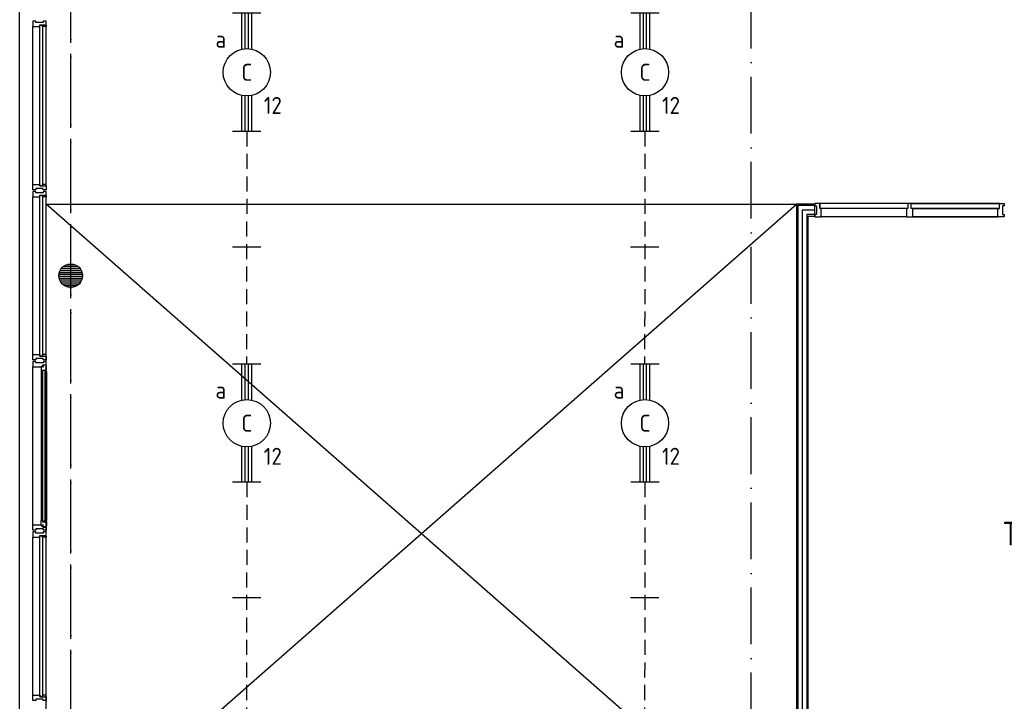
# Model space of a CAD drawing. Header units: millimetres. Extents: x 90707 to 259985, y -1262 to 84291.
# Tile 10 of 85: x 98007 to 108422, y 58708 to 65914. Entities that reach past the tile are written whole.
import ezdxf
from ezdxf.enums import TextEntityAlignment as Align

# ---------------------------------------------------------------- set-up
doc = ezdxf.new("R2010")
doc.units = ezdxf.units.MM
doc.header["$LTSCALE"] = 100
doc.linetypes.add('DASHDOT', pattern=[9, 6, -1.5, 0, -1.5])
doc.linetypes.add('HIDDEN', pattern=[9.525, 6.35, -3.175])
doc.layers.get('0').update_dxf_attribs({"linetype": 'CONTINUOUS'})
for name, color, linetype in [('AL$1----_MAATVOERING', 7, 'CONTINUOUS'), ('AL$7----_STRAMIEN', 1, 'DASHDOT'), ('AL$8----_HULPLIJNEN', 2, 'CONTINUOUS'), ('AL21----_BUITENWAND', 4, 'CONTINUOUS'), ('AL22----_BINNENWAND', 7, 'CONTINUOUS'), ('AL28----_KONSTRUKTIE', 3, 'CONTINUOUS'), ('AL31----_BUITENKOZ', 7, 'CONTINUOUS'), ('AL32----_BINNENKOZ', 7, 'CONTINUOUS'), ('ALL-----_REFLIJNEN', 8, 'CONTINUOUS'), ('ALXAA---_GEWBETON', 12, 'CONTINUOUS'), ('ALXOU---_GLAS', 7, 'CONTINUOUS'), ('EB63101-_ATTRIB', 2, 'CONTINUOUS'), ('EL63101-_LICHT-ARM', 3, 'CONTINUOUS'), ('EL6441--_DATACOM', 3, 'CONTINUOUS'), ('LIJN035', 50, 'CONTINUOUS'), ('VOLGNUMMER', 7, 'CONTINUOUS')]:
    doc.layers.add(name, color=color, linetype=linetype)
doc.styles.add('1_8', font='ISO', dxfattribs={"height": 1.8})
doc.styles.add('NORATT', font='isocp.shx')
doc.styles.get("Standard").update_dxf_attribs({"font": 'iso.shx'})

# ---------------------------------------------------------------- blocks, each defined once
blk = doc.blocks.new('EJ3T20')
at = {"color": 0}
for p, q in [((-6.25, -1.5), (-6.25, 1.5)), ((-6.25, -1.5), (-6.25, 1.5)), ((6.25, -1.5), (6.25, 1.5)), ((6.25, -1.5), (6.25, 1.5)), ((-6.25, 0.52), (-2.44, 0.52)), ((-6.25, 0.52), (-2.44, 0.52)), ((-6.25, 0.17), (-2.49, 0.17)), ((-6.25, 0.17), (-2.49, 0.17)), ((2.44, 0.52), (6.25, 0.52)), ((2.44, 0.52), (6.25, 0.52)), ((2.49, 0.17), (6.25, 0.17)), ((2.49, 0.17), (6.25, 0.17)), ((-6.25, -0.17), (-2.49, -0.17)), ((-6.25, -0.17), (-2.49, -0.17)), ((-6.25, -0.52), (-2.44, -0.52)), ((-6.25, -0.52), (-2.44, -0.52)), ((2.44, -0.52), (6.25, -0.52)), ((2.44, -0.52), (6.25, -0.52)), ((2.49, -0.17), (6.25, -0.17)), ((2.49, -0.17), (6.25, -0.17))]:
    blk.add_line(p, q, dxfattribs=at)
blk.add_circle((0, 0), 2.5, dxfattribs=at)
blk.add_circle((0, 0), 2.5, dxfattribs=at)
at = {"style": 'NORATT', "flags": 9}
blk.add_attdef('GELIJK', text='', height=1.8, dxfattribs=at).set_placement((3.5, 5), align=Align.MIDDLE_CENTER)
at = {"color": 6}
for tag, style, flags, p in [('SCHAK', 'NORATT', 8, (3.5, 2.75)), ('SCHAK', '1_8', 8, (3.5, 2.75)), ('A_CODE', 'NORATT', 8, (0, 0)), ('A_CODE', '1_8', 8, (0, 0)), ('GROEP', 'NORATT', 8, (-3.5, -2.75)), ('GROEP', '1_8', 8, (-3.5, -2.75)), ('KAST', 'NORATT', 9, (3.5, -2.75)), ('KAST', '1_8', 9, (3.5, -2.75))]:
    blk.add_attdef(tag, text='', height=1.8, dxfattribs=dict(at, style=style, flags=flags)).set_placement(p, align=Align.MIDDLE)
blk = doc.blocks.new('A$Cca306792')
at = {"layer": 'AL$1----_MAATVOERING', "color": 8}
for p, q in [((7168, 58260), (15105, 65225)), ((15105, 58261), (7168, 65225)), ((7168, 58260), (7168, 65225)), ((7168, 65225), (15105, 65225)), ((15105, 65225), (15105, 58261))]:
    blk.add_line(p, q, dxfattribs=at)
at = {"layer": 'AL$7----_STRAMIEN', "color": 1}
for points in [[(7428, 38313), (7428, 78902)], [(7428, 38128), (7428, 78717)], [(14628, 38070), (14628, 78659)]]:
    blk.add_lwpolyline(points, dxfattribs=at)
at = {"layer": 'AL$8----_HULPLIJNEN', "color": 8}
blk.add_line((15220, 56760), (15220, 64028), dxfattribs=at)
at = {"layer": 'AL21----_BUITENWAND', "color": 8}
blk.add_line((6888, 58020), (6888, 77010), dxfattribs=at)
at = {"layer": 'AL22----_BINNENWAND', "color": 8}
for p, q in [((15301, 65225), (15105, 65225)), ((15105, 65225), (15105, 54657)), ((15301, 65100), (15301, 65225)), ((15230, 54782), (15230, 65100)), ((15230, 65100), (15301, 65100))]:
    blk.add_line(p, q, dxfattribs=at)
at = {"layer": 'AL22----_BINNENWAND', "color": 8, "linetype": 'Continuous'}
for p, q in [((15301, 65210), (15120, 65210)), ((15120, 65210), (15120, 54672)), ((15301, 65115), (15215, 65115)), ((15215, 65115), (15215, 54767))]:
    blk.add_line(p, q, dxfattribs=at)
at = {"layer": 'AL28----_KONSTRUKTIE', "color": 8}
blk.add_circle((7428, 64470), 125, dxfattribs=at)
blk.add_circle((7428, 64470), 125, dxfattribs=at)
blk.add_circle((7428, 64470), 125, dxfattribs=at)
blk.add_circle((7428, 64470), 125, dxfattribs=at)
at = {"layer": 'AL31----_BUITENKOZ', "color": 8, "linetype": 'Continuous'}
for p, q in [((7035, 67161), (7029, 67161)), ((7029, 67161), (7029, 67142)), ((7029, 67142), (7029, 67105)), ((7029, 67105), (7036, 67105)), ((7049, 67161), (7035, 67161)), ((7036, 67105), (7040, 67105)), ((7040, 67105), (7048, 67105)), ((7048, 67105), (7101, 67105)), ((7058, 67161), (7049, 67161)), ((7049, 67161), (7049, 67161)), ((7058, 67147), (7058, 67161)), ((7138, 67147), (7058, 67147)), ((7101, 67105), (7101, 67122)), ((7101, 67122), (7168, 67122)), ((7131, 67122), (7163, 67122)), ((7131, 67105), (7131, 67122)), ((7168, 67105), (7131, 67105)), ((7148, 67161), (7138, 67161)), ((7138, 67161), (7138, 67147)), ((7162, 67161), (7148, 67161)), ((7148, 67161), (7148, 67161)), ((7168, 67161), (7162, 67161)), ((7163, 67122), (7163, 67117)), ((7163, 67117), (7168, 67117)), ((7168, 67122), (7168, 67161)), ((7168, 67117), (7168, 67105)), ((7029, 65398), (7029, 65435)), ((7029, 65435), (7036, 65435)), ((7036, 65435), (7040, 65435)), ((7040, 65435), (7048, 65435)), ((7048, 65435), (7101, 65435)), ((7101, 65435), (7101, 65418)), ((7101, 65418), (7168, 65418)), ((7168, 65435), (7131, 65435)), ((7131, 65435), (7131, 65418)), ((7131, 65418), (7163, 65418)), ((7163, 65418), (7163, 65423)), ((7163, 65423), (7168, 65423)), ((7168, 65423), (7168, 65435)), ((7168, 65418), (7168, 65379)), ((7029, 65379), (7029, 65398)), ((7035, 65379), (7029, 65379)), ((7035, 65361), (7029, 65361)), ((7029, 65361), (7029, 65342)), ((7029, 65342), (7029, 65305)), ((7049, 65379), (7035, 65379)), ((7049, 65361), (7035, 65361)), ((7058, 65379), (7049, 65379)), ((7049, 65379), (7049, 65379)), ((7058, 65361), (7049, 65361)), ((7049, 65361), (7049, 65361)), ((7138, 65393), (7058, 65393)), ((7058, 65393), (7058, 65379)), ((7058, 65347), (7058, 65361)), ((7138, 65347), (7058, 65347)), ((7101, 65305), (7101, 65322)), ((7101, 65322), (7168, 65322)), ((7131, 65322), (7163, 65322)), ((7131, 65305), (7131, 65322)), ((7138, 65379), (7138, 65393)), ((7148, 65379), (7138, 65379)), ((7148, 65361), (7138, 65361)), ((7138, 65361), (7138, 65347)), ((7162, 65379), (7148, 65379)), ((7148, 65379), (7148, 65379)), ((7162, 65361), (7148, 65361)), ((7148, 65361), (7148, 65361)), ((7168, 65379), (7162, 65379)), ((7168, 65361), (7162, 65361)), ((7163, 65322), (7163, 65317)), ((7163, 65317), (7168, 65317)), ((7168, 65322), (7168, 65361)), ((7168, 65317), (7168, 65305)), ((7029, 65305), (7036, 65305)), ((7036, 65305), (7040, 65305)), ((7040, 65305), (7048, 65305)), ((7048, 65305), (7101, 65305)), ((7168, 65305), (7131, 65305)), ((7029, 63598), (7029, 63635)), ((7029, 63635), (7036, 63635)), ((7029, 63579), (7029, 63598)), ((7035, 63579), (7029, 63579)), ((7049, 63579), (7035, 63579)), ((7036, 63635), (7040, 63635)), ((7040, 63635), (7048, 63635)), ((7048, 63635), (7101, 63635)), ((7058, 63579), (7049, 63579)), ((7049, 63579), (7049, 63579)), ((7138, 63593), (7058, 63593)), ((7058, 63593), (7058, 63579)), ((7101, 63635), (7101, 63618)), ((7101, 63618), (7168, 63618)), ((7168, 63635), (7131, 63635)), ((7131, 63635), (7131, 63618)), ((7131, 63618), (7163, 63618)), ((7138, 63579), (7138, 63593)), ((7148, 63579), (7138, 63579)), ((7162, 63579), (7148, 63579)), ((7148, 63579), (7148, 63579)), ((7168, 63579), (7162, 63579)), ((7163, 63618), (7163, 63623)), ((7163, 63623), (7168, 63623)), ((7168, 63623), (7168, 63635)), ((7168, 63618), (7168, 63579)), ((7035, 61761), (7029, 61761)), ((7029, 61761), (7029, 61742)), ((7029, 61742), (7029, 61705)), ((7029, 61705), (7036, 61705)), ((7049, 61761), (7035, 61761)), ((7036, 61705), (7040, 61705)), ((7040, 61705), (7048, 61705)), ((7048, 61705), (7101, 61705)), ((7058, 61761), (7049, 61761)), ((7049, 61761), (7049, 61761)), ((7058, 61747), (7058, 61761)), ((7138, 61747), (7058, 61747)), ((7101, 61705), (7101, 61722)), ((7101, 61722), (7168, 61722)), ((7131, 61722), (7163, 61722)), ((7131, 61705), (7131, 61722)), ((7168, 61705), (7131, 61705)), ((7148, 61761), (7138, 61761)), ((7138, 61761), (7138, 61747)), ((7162, 61761), (7148, 61761)), ((7148, 61761), (7148, 61761)), ((7168, 61761), (7162, 61761)), ((7163, 61722), (7163, 61717)), ((7163, 61717), (7168, 61717)), ((7168, 61722), (7168, 61761)), ((7168, 61717), (7168, 61705)), ((7029, 59998), (7029, 60035)), ((7029, 60035), (7036, 60035)), ((7029, 59979), (7029, 59998)), ((7036, 60035), (7040, 60035)), ((7040, 60035), (7048, 60035)), ((7048, 60035), (7101, 60035)), ((7101, 60035), (7101, 60018)), ((7101, 60018), (7168, 60018)), ((7168, 60035), (7131, 60035)), ((7131, 60035), (7131, 60018)), ((7131, 60018), (7163, 60018)), ((7163, 60018), (7163, 60023)), ((7163, 60023), (7168, 60023)), ((7168, 60023), (7168, 60035)), ((7168, 60018), (7168, 59979)), ((7035, 59979), (7029, 59979)), ((7049, 59979), (7035, 59979)), ((7058, 59979), (7049, 59979)), ((7049, 59979), (7049, 59979)), ((7138, 59993), (7058, 59993)), ((7058, 59993), (7058, 59979)), ((7138, 59979), (7138, 59993)), ((7148, 59979), (7138, 59979)), ((7162, 59979), (7148, 59979)), ((7148, 59979), (7148, 59979)), ((7168, 59979), (7162, 59979))]:
    blk.add_line(p, q, dxfattribs=at)
at = {"layer": 'AL31----_BUITENKOZ', "color": 8}
for p, q in [((7029, 65435), (7029, 67105)), ((7168, 65435), (7168, 67105)), ((7029, 63635), (7029, 65305)), ((7168, 63635), (7168, 65305)), ((7059, 63561), (7029, 63561)), ((7029, 63561), (7029, 63505)), ((7059, 63547), (7059, 63561)), ((7139, 63547), (7059, 63547)), ((7168, 63561), (7139, 63561)), ((7139, 63561), (7139, 63547)), ((7168, 63528), (7168, 63561)), ((7029, 61835), (7029, 63505)), ((7029, 63505), (7117, 63505)), ((7117, 63505), (7117, 63514)), ((7117, 63514), (7132, 63514)), ((7132, 63510), (7117, 63510)), ((7117, 63510), (7117, 63505)), ((7117, 63505), (7117, 63458)), ((7117, 63458), (7117, 61882)), ((7117, 63458), (7130, 63455)), ((7130, 63455), (7130, 63472)), ((7130, 63472), (7171, 63472)), ((7132, 63514), (7132, 63528)), ((7132, 63528), (7168, 63528)), ((7132, 63502), (7132, 63510)), ((7137, 63502), (7132, 63502)), ((7167, 63524), (7137, 63524)), ((7137, 63524), (7137, 63502)), ((7169, 63472), (7155, 63472)), ((7155, 63472), (7155, 63455)), ((7155, 63455), (7169, 63455)), ((7167, 63517), (7167, 63524)), ((7171, 63515), (7167, 63517)), ((7169, 63455), (7169, 63472)), ((7171, 63472), (7171, 63515)), ((7171, 63458), (7171, 61882)), ((7117, 61882), (7130, 61884)), ((7117, 61835), (7117, 61882)), ((7130, 61884), (7130, 61867)), ((7155, 61867), (7155, 61884)), ((7155, 61884), (7169, 61884)), ((7169, 61884), (7169, 61867)), ((7029, 61779), (7029, 61835)), ((7029, 61835), (7117, 61835)), ((7059, 61779), (7029, 61779)), ((7139, 61793), (7059, 61793)), ((7059, 61793), (7059, 61779)), ((7117, 61835), (7117, 61826)), ((7117, 61829), (7117, 61835)), ((7132, 61829), (7117, 61829)), ((7117, 61826), (7132, 61826)), ((7130, 61867), (7171, 61867)), ((7137, 61837), (7132, 61837)), ((7132, 61837), (7132, 61829)), ((7132, 61826), (7132, 61812)), ((7132, 61812), (7168, 61812)), ((7137, 61815), (7137, 61837)), ((7167, 61815), (7137, 61815)), ((7139, 61779), (7139, 61793)), ((7168, 61779), (7139, 61779)), ((7169, 61867), (7155, 61867)), ((7171, 61824), (7167, 61822)), ((7167, 61822), (7167, 61815)), ((7168, 61812), (7168, 61779)), ((7171, 61867), (7171, 61824)), ((7029, 60035), (7029, 61705)), ((7168, 60035), (7168, 61705))]:
    blk.add_line(p, q, dxfattribs=at)
at = {"layer": 'AL32----_BINNENKOZ', "color": 8}
blk.add_line((15351, 65232), (15351, 65181), dxfattribs=at)
for points in [[(15301, 65232), (15301, 65207), (15317, 65207), (15317, 65115), (15301, 65115), (15301, 65093), (15368, 65093), (15368, 65181), (15351, 65181), (15351, 65232), (15301, 65232)], [(16285, 65232), (15351, 65232)], [(16285, 65232), (16285, 65181), (16268, 65181), (16268, 65093), (16335, 65093), (16335, 65181), (16318, 65181), (16318, 65232), (16285, 65232)], [(17252, 65232), (16318, 65232)], [(16318, 65232), (17252, 65232)], [(17302, 65232), (17302, 65207), (17286, 65207), (17286, 65115), (17302, 65115), (17302, 65093), (17235, 65093), (17235, 65181), (17252, 65181), (17252, 65232), (17302, 65232)], [(16268, 65181), (15368, 65181)], [(17235, 65181), (16335, 65181)], [(16335, 65181), (17235, 65181)], [(16268, 65093), (15368, 65093)], [(17235, 65093), (16335, 65093)], [(16335, 65093), (17235, 65093)], [(17235, 65093), (16335, 65093)], [(16335, 65093), (17235, 65093)]]:
    blk.add_lwpolyline(points, dxfattribs=at)
at = {"layer": 'ALL-----_REFLIJNEN', "color": 8, "linetype": 'Continuous'}
for p, q in [((15301, 65162), (15167, 65162)), ((15167, 65162), (15167, 54720))]:
    blk.add_line(p, q, dxfattribs=at)
at = {"layer": 'ALXAA---_GEWBETON', "color": 8}
for p, q in [((7381, 64585), (7476, 64585)), ((7381, 64585), (7476, 64585)), ((7381, 64585), (7476, 64585)), ((7381, 64585), (7476, 64585)), ((7304, 64485), (7552, 64485)), ((7304, 64485), (7552, 64485)), ((7304, 64485), (7552, 64485)), ((7304, 64485), (7552, 64485)), ((7309, 64505), (7548, 64505)), ((7309, 64505), (7548, 64505)), ((7309, 64505), (7548, 64505)), ((7309, 64505), (7548, 64505)), ((7316, 64525), (7540, 64525)), ((7316, 64525), (7540, 64525)), ((7316, 64525), (7540, 64525)), ((7316, 64525), (7540, 64525)), ((7329, 64545), (7528, 64545)), ((7329, 64545), (7528, 64545)), ((7329, 64545), (7528, 64545)), ((7329, 64545), (7528, 64545)), ((7348, 64565), (7509, 64565)), ((7348, 64565), (7509, 64565)), ((7348, 64565), (7509, 64565)), ((7348, 64565), (7509, 64565)), ((7303, 64465), (7553, 64465)), ((7303, 64465), (7553, 64465)), ((7303, 64465), (7553, 64465)), ((7303, 64465), (7553, 64465)), ((7306, 64445), (7551, 64445)), ((7306, 64445), (7551, 64445)), ((7306, 64445), (7551, 64445)), ((7306, 64445), (7551, 64445)), ((7311, 64425), (7545, 64425)), ((7311, 64425), (7545, 64425)), ((7311, 64425), (7545, 64425)), ((7311, 64425), (7545, 64425)), ((7321, 64405), (7536, 64405)), ((7321, 64405), (7536, 64405)), ((7321, 64405), (7536, 64405)), ((7321, 64405), (7536, 64405)), ((7336, 64385), (7521, 64385)), ((7336, 64385), (7521, 64385)), ((7336, 64385), (7521, 64385)), ((7336, 64385), (7521, 64385)), ((7359, 64365), (7497, 64365)), ((7359, 64365), (7497, 64365)), ((7359, 64365), (7497, 64365)), ((7359, 64365), (7497, 64365)), ((7415, 64345), (7442, 64345)), ((7415, 64345), (7442, 64345)), ((7415, 64345), (7442, 64345)), ((7415, 64345), (7442, 64345))]:
    blk.add_line(p, q, dxfattribs=at)
at = {"layer": 'ALXOU---_GLAS', "color": 8}
for p, q in [((7103, 67120), (7129, 67120)), ((7103, 65420), (7103, 67120)), ((7129, 67120), (7129, 65420)), ((7129, 65420), (7103, 65420)), ((7103, 65320), (7129, 65320)), ((7103, 63620), (7103, 65320)), ((7129, 65320), (7129, 63620)), ((7129, 63620), (7103, 63620)), ((7132, 63470), (7153, 63470)), ((7132, 61869), (7132, 63470)), ((7153, 63470), (7153, 61869)), ((7153, 61869), (7132, 61869)), ((7103, 61720), (7129, 61720)), ((7103, 60020), (7103, 61720)), ((7129, 61720), (7129, 60020)), ((7129, 60020), (7103, 60020))]:
    blk.add_line(p, q, dxfattribs=at)
at = {"layer": 'VOLGNUMMER', "color": 252, "linetype": 'ByBlock'}
blk.add_text('THEORIE', height=250, dxfattribs=at).set_placement((17283, 61618))
for tag, p in [('0.28', (16187, 74214)), ('0.16', (78893, 73105)), ('0.17', (62961, 72994)), ('0.29', (35887, 72529)), ('0.18', (53124, 64542)), ('0.701', (85482, 63517)), ('0.30', (29366, 63128)), ('0.32', (36092, 63166)), ('0.12', (90689, 63024)), ('0.29A', (33165, 62745)), ('0.30', (38191, 61494)), ('0.19', (61479, 61433)), ('0.27', (17657, 61363)), ('0.14', (89762, 60088)), ('0.33', (45869, 59450)), ('0.15', (73454, 57402)), ('0.801', (112714, 57073)), ('0.25', (28058, 57013)), ('0.18A', (61029, 56759)), ('0.26A', (36299, 54851)), ('0.20', (60895, 53506)), ('0.800', (90980, 50804)), ('0.25A', (73288, 48435)), ('0.300', (94483, 48257)), ('0.21', (58702, 48178)), ('0.24', (35041, 47783)), ('0.102', (87631, 47613)), ('0.26', (18559, 46119)), ('0.203', (95795, 46197)), ('0.802', (68387, 42721)), ('0.204', (95497, 42149)), ('0.07B', (66790, 38909)), ('0.702', (95327, 36513))]:
    blk.add_attdef(tag, text='', height=250, dxfattribs=at).set_placement(p, align=Align.MIDDLE_CENTER)
at = {"layer": 'VOLGNUMMER', "color": 8, "linetype": 'ByBlock'}
blk.add_attdef('0.600', text='', height=250, dxfattribs=at).set_placement((96800, 48300), align=Align.MIDDLE_CENTER)

msp = doc.modelspace()

# ---------------------------------------------------------------- linework, layer by layer
at = {"layer": 'LIJN035', "linetype": 'HIDDEN', "ltscale": 0.25}
for p, q in [((100409, 64733), (100405, 62273)), ((104621, 64733), (104617, 62273)), ((100409, 61023), (100405, 58563)), ((104621, 61023), (104617, 58563))]:
    msp.add_line(p, q, dxfattribs=at)
at = {"layer": 'LIJN035'}
for p, q in [((100557, 63510), (100257, 63510)), ((104769, 63510), (104469, 63510)), ((100557, 59800), (100257, 59800)), ((104769, 59800), (104469, 59800))]:
    msp.add_line(p, q, dxfattribs=at)

# ---------------------------------------------------------------- block references
at = {"layer": 'EL63101-_LICHT-ARM'}
ref = msp.add_blockref('EJ3T20', (100409, 65358), dxfattribs=dict(at, xscale=100, yscale=100, zscale=100, rotation=90))
ref.add_attrib('A_CODE', 'C', dxfattribs={"layer": 'EB63101-_ATTRIB', "color": 1, "height": 180, "style": '1_8', "flags": 8}).set_placement((100409, 65358), align=Align.MIDDLE)
ref.add_attrib('GROEP', '12', dxfattribs={"layer": 'EB63101-_ATTRIB', "color": 1, "height": 180, "style": '1_8', "flags": 8}).set_placement((100684, 65008), align=Align.MIDDLE)
ref.add_attrib('SCHAK', 'a', dxfattribs={"layer": 'EB63101-_ATTRIB', "color": 1, "height": 180, "style": '1_8', "flags": 8}).set_placement((100134, 65708), align=Align.MIDDLE)
ref = msp.add_blockref('EJ3T20', (104621, 65358), dxfattribs=dict(at, xscale=100, yscale=100, zscale=100, rotation=90))
ref.add_attrib('A_CODE', 'C', dxfattribs={"layer": 'EB63101-_ATTRIB', "color": 1, "height": 180, "style": '1_8', "flags": 8}).set_placement((104621, 65358), align=Align.MIDDLE)
ref.add_attrib('GROEP', '12', dxfattribs={"layer": 'EB63101-_ATTRIB', "color": 1, "height": 180, "style": '1_8', "flags": 8}).set_placement((104896, 65008), align=Align.MIDDLE)
ref.add_attrib('SCHAK', 'a', dxfattribs={"layer": 'EB63101-_ATTRIB', "color": 1, "height": 180, "style": '1_8', "flags": 8}).set_placement((104346, 65708), align=Align.MIDDLE)
ref = msp.add_blockref('EJ3T20', (100409, 61648), dxfattribs=dict(at, xscale=100, yscale=100, zscale=100, rotation=90))
ref.add_attrib('A_CODE', 'C', dxfattribs={"layer": 'EB63101-_ATTRIB', "color": 1, "height": 180, "style": '1_8', "flags": 8}).set_placement((100409, 61648), align=Align.MIDDLE)
ref.add_attrib('GROEP', '12', dxfattribs={"layer": 'EB63101-_ATTRIB', "color": 1, "height": 180, "style": '1_8', "flags": 8}).set_placement((100684, 61298), align=Align.MIDDLE)
ref.add_attrib('SCHAK', 'a', dxfattribs={"layer": 'EB63101-_ATTRIB', "color": 1, "height": 180, "style": '1_8', "flags": 8}).set_placement((100134, 61998), align=Align.MIDDLE)
ref = msp.add_blockref('EJ3T20', (104621, 61648), dxfattribs=dict(at, xscale=100, yscale=100, zscale=100, rotation=90))
ref.add_attrib('A_CODE', 'C', dxfattribs={"layer": 'EB63101-_ATTRIB', "color": 1, "height": 180, "style": '1_8', "flags": 8}).set_placement((104621, 61648), align=Align.MIDDLE)
ref.add_attrib('GROEP', '12', dxfattribs={"layer": 'EB63101-_ATTRIB', "color": 1, "height": 180, "style": '1_8', "flags": 8}).set_placement((104896, 61298), align=Align.MIDDLE)
ref.add_attrib('SCHAK', 'a', dxfattribs={"layer": 'EB63101-_ATTRIB', "color": 1, "height": 180, "style": '1_8', "flags": 8}).set_placement((104346, 61998), align=Align.MIDDLE)
at = {"layer": 'EL6441--_DATACOM'}
msp.add_blockref('A$Cca306792', (91118, -1262), dxfattribs=at)

doc.saveas('drawing.dxf')
